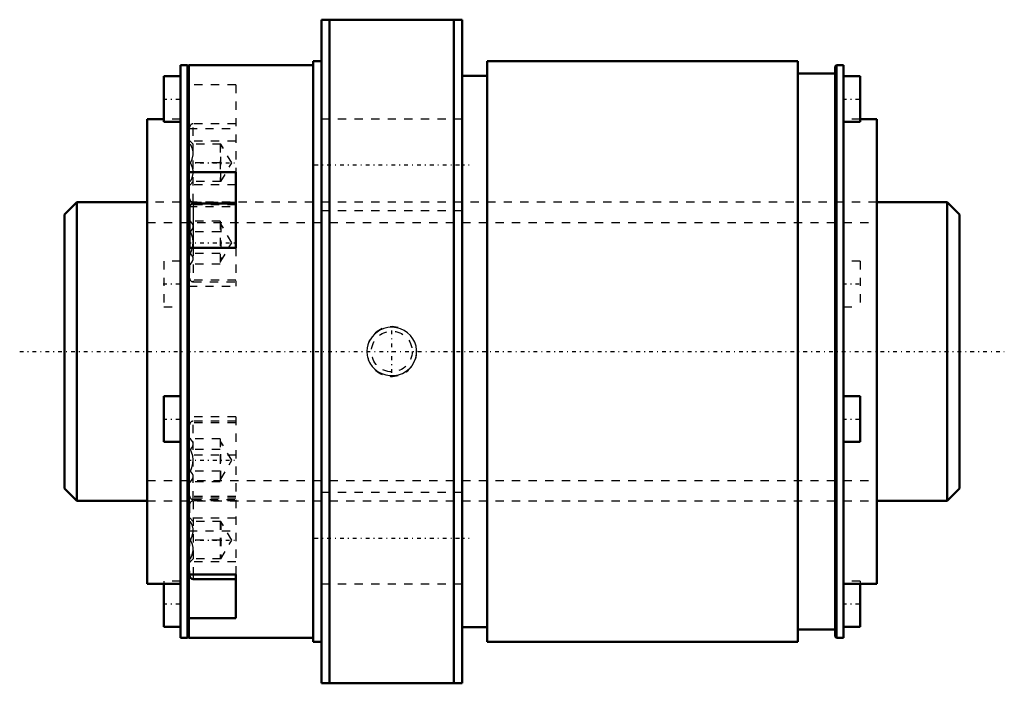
# Model space of a CAD drawing. Header units: millimetres. Extents: x -15 to 103, y -40 to 40.
import ezdxf

# ---------------------------------------------------------------- set-up
doc = ezdxf.new("R2010")
doc.units = ezdxf.units.MM
doc.linetypes.add('Center', pattern=[1.5, 0.45, -0.5, 0.05, -0.5])
doc.linetypes.add('Dashed', pattern=[2, 1, -1])
for name, color, linetype, lineweight in [('2d ConnectionPoints', 7, 'Continuous', 50), ('AM_0', 7, 'Continuous', 50), ('AM_4', 3, 'Continuous', 25), ('AM_5', 3, 'Continuous', 25), ('AM_7', 7, 'Center', 25), ('AM_9', 6, 'Dashed', 25)]:
    doc.layers.add(name, color=color, linetype=linetype, lineweight=lineweight)

# ---------------------------------------------------------------- blocks, each defined once
blk = doc.blocks.new('1_RR0130BLK3620_5_6Nut_0_in_BLK3620_5_6ZZG1_108LC3_0_1300_4')
at = {"layer": 'AM_0'}
for p, q in [((21, 40), (38, 40)), ((21, 40), (21, -40)), ((22, 40), (22, -40)), ((37, 40), (37, -40)), ((38, 40), (38, -40)), ((4, 34.5), (4, -34.5)), ((4.85, 34.5), (4, 34.5)), ((5, 34.35), (4.85, 34.5)), ((4.85, 34.5), (4.85, -34.5)), ((20, 34.5), (5, 34.5)), ((5, 34.5), (5, -34.5)), ((20, 35), (20, -35)), ((21, 35), (20, 35)), ((41, 35), (41, -35)), ((78.5, 35), (41, 35)), ((78.5, 35), (78.5, -35)), ((83.15, 34.5), (83, 34.35)), ((84, 34.5), (83.15, 34.5)), ((83.15, 34.5), (83.15, -34.5)), ((84, 34.5), (84, -34.5)), ((83, 33.5), (78.5, 33.5)), ((83, 34.35), (83, -34.35)), ((2, 33.18), (2, 27.68)), ((4, 33.18), (2, 33.18)), ((41, 33.25), (38, 33.25)), ((86, 33.18), (84, 33.18)), ((86, 33.18), (86, 27.68)), ((0, 28), (0, -28)), ((2, 28), (0, 28)), ((2, 27.68), (4, 27.68)), ((84, 27.68), (86, 27.68)), ((88, 28), (86, 28)), ((88, 28), (88, -28)), ((5, 21.6), (10.67, 21.6)), ((10.67, 12.5), (10.67, 21.6)), ((10.67, 17.85), (5.55, 17.85)), ((5.1, 17.4), (5.1, 12.5)), ((10.67, 12.5), (5, 12.5)), ((2, -5.4), (2, -10.9)), ((4, -5.4), (2, -5.4)), ((86, -5.4), (84, -5.4)), ((86, -5.4), (86, -10.9)), ((2, -10.9), (4, -10.9)), ((84, -10.9), (86, -10.9)), ((5, -26.9), (10.67, -26.9)), ((5.1, -26.9), (5.1, -27.01)), ((10.67, -32.15), (10.67, -26.9)), ((0, -28), (4, -28)), ((2, -28), (2, -33.18)), ((5.55, -27.46), (10.67, -27.46)), ((84, -28), (88, -28)), ((86, -28), (86, -33.18)), ((2, -33.18), (4, -33.18)), ((10.67, -32.15), (5, -32.15)), ((38, -33.25), (41, -33.25)), ((84, -33.18), (86, -33.18)), ((4.85, -34.5), (5, -34.35)), ((78.5, -33.5), (83, -33.5)), ((83, -34.35), (83.15, -34.5)), ((4, -34.5), (4.85, -34.5)), ((5, -34.5), (20, -34.5)), ((20, -35), (21, -35)), ((41, -35), (78.5, -35)), ((83.15, -34.5), (84, -34.5)), ((38, -40), (21, -40))]:
    blk.add_line(p, q, dxfattribs=at)
for centre, start, end in [((5.55, 17.4), 90, 180), ((5.55, -27.01), 180, 270)]:
    blk.add_arc(centre, 0.45, start, end, dxfattribs=at)
at = {"layer": 'AM_4'}
for p, q in [((5.55, 17.85), (5.55, 12.5)), ((5.19, 17.67), (5, 17.67)), ((5.55, -26.9), (5.55, -27.46))]:
    blk.add_line(p, q, dxfattribs=at)
at = {"layer": 'AM_5', "linetype": 'Dashed'}
blk.add_arc((29.5, 0), 3, 75, 15, dxfattribs=at)
at = {"layer": 'AM_7'}
for p, q in [((1.9, 30.43), (4.1, 30.43)), ((83.9, 30.43), (86.1, 30.43)), ((4.82, 22.73), (10.94, 22.73)), ((20.15, 22.5), (38.85, 22.5)), ((4.82, 13.12), (10.94, 13.12)), ((1.9, 8.15), (4.1, 8.15)), ((83.9, 8.15), (86.1, 8.15)), ((29.5, -2.58), (29.5, 2.58)), ((1.9, -8.15), (4.1, -8.15)), ((83.9, -8.15), (86.1, -8.15)), ((4.82, -13.12), (10.94, -13.12)), ((20.15, -22.5), (38.85, -22.5)), ((4.82, -22.73), (10.94, -22.73)), ((1.9, -30.43), (4.1, -30.43)), ((83.9, -30.43), (86.1, -30.43))]:
    blk.add_line(p, q, dxfattribs=at)
at = {"layer": 'AM_9'}
for p, q in [((10.67, 32.15), (5, 32.15)), ((10.67, 32.15), (10.67, 21.6)), ((4, 28), (2, 28)), ((10.67, 27.46), (5.55, 27.46)), ((5.55, 18.01), (5.55, 27.46)), ((38, 28), (21, 28)), ((86, 28), (84, 28)), ((5, 26.9), (10.67, 26.9)), ((5.1, 18.46), (5.1, 27.01)), ((10.67, 25.36), (5, 25.36)), ((5.55, 24.98), (5.1, 25.43)), ((8.88, 24.98), (5.2, 24.98)), ((8.78, 24.98), (8.78, 20.48)), ((10.18, 22.73), (8.88, 24.98)), ((8.88, 20.48), (8.88, 24.98)), ((8.78, 22.73), (5.2, 22.73)), ((8.88, 20.48), (10.18, 22.73)), ((5.1, 20.03), (5.55, 20.48)), ((8.88, 20.48), (5.2, 20.48)), ((10.67, 20.11), (5, 20.11)), ((88, 18), (0, 18)), ((5.55, 18.01), (10.67, 18.01)), ((5, 17.48), (10.67, 17.48)), ((10.67, 17.67), (5.19, 17.67)), ((21, 17), (38, 17)), ((5.2, 15.72), (5.1, 15.82)), ((8.78, 15.72), (5.2, 15.72)), ((8.78, 15.72), (8.78, 10.53)), ((8.78, 14.42), (5.2, 14.42)), ((8.88, 15.38), (8.78, 15.38)), ((8.88, 15.38), (8.88, 10.88)), ((10.18, 13.12), (8.88, 15.38)), ((8.88, 10.88), (10.18, 13.12)), ((5.1, 12.5), (5.1, 8.85)), ((5.55, 12.5), (5.55, 8.4)), ((10.67, 12.5), (10.67, 7.87)), ((2, 10.9), (2, 5.4)), ((4, 10.9), (2, 10.9)), ((8.78, 11.83), (5.2, 11.83)), ((8.78, 10.88), (8.88, 10.88)), ((86, 10.9), (84, 10.9)), ((86, 10.9), (86, 5.4)), ((5.1, 10.43), (5.2, 10.53)), ((8.78, 10.53), (5.2, 10.53)), ((10.67, 8.58), (5, 8.58)), ((5.55, 8.4), (10.67, 8.4)), ((5, 7.87), (10.67, 7.87)), ((2, 5.4), (4, 5.4)), ((84, 5.4), (86, 5.4)), ((10.67, -7.88), (5, -7.88)), ((10.67, -7.88), (10.67, -26.9)), ((10.67, -8.58), (5, -8.58)), ((5.1, -17.4), (5.1, -8.85)), ((10.67, -8.4), (5.55, -8.4)), ((5.55, -17.85), (5.55, -8.4)), ((5.2, -10.53), (5.1, -10.43)), ((8.78, -10.53), (5.2, -10.53)), ((8.78, -10.53), (8.78, -15.72)), ((8.78, -11.83), (5.2, -11.83)), ((8.88, -10.88), (8.78, -10.88)), ((10.18, -13.12), (8.88, -10.88)), ((8.88, -15.38), (8.88, -10.88)), ((10.67, -12.5), (5, -12.5)), ((8.88, -15.38), (10.18, -13.12)), ((8.78, -14.42), (5.2, -14.42)), ((8.78, -15.38), (8.88, -15.38)), ((5.1, -15.82), (5.2, -15.72)), ((8.78, -15.72), (5.2, -15.72)), ((10.67, -17.48), (5, -17.48)), ((10.67, -17.67), (5, -17.67)), ((38, -17), (21, -17)), ((0, -18), (88, -18)), ((5.1, -18.46), (5.1, -26.9)), ((5.55, -17.85), (10.67, -17.85)), ((5.55, -18.01), (5.55, -26.9)), ((10.67, -18.01), (5.55, -18.01)), ((10.67, -20.11), (5, -20.11)), ((5.55, -20.48), (5.1, -20.03)), ((8.88, -20.48), (5.2, -20.48)), ((8.78, -20.48), (8.78, -24.98)), ((10.18, -22.73), (8.88, -20.48)), ((8.88, -20.48), (8.88, -24.98)), ((5, -21.6), (10.67, -21.6)), ((8.78, -22.73), (5.2, -22.73)), ((8.88, -24.98), (10.18, -22.73)), ((10.67, -25.36), (5, -25.36)), ((5.1, -25.43), (5.55, -24.98)), ((8.88, -24.98), (5.2, -24.98)), ((2, -27.68), (2, -28)), ((4, -27.68), (2, -27.68)), ((21, -28), (38, -28)), ((86, -27.68), (84, -27.68)), ((86, -27.68), (86, -28))]:
    blk.add_line(p, q, dxfattribs=at)
for points in [[(5.2, 22.73), (5.43, 23.2), (5.54, 23.72), (5.54, 24.08), (5.45, 24.44), (5.2, 24.98)], [(5.2, 20.48), (5.43, 20.95), (5.54, 21.47), (5.54, 21.83), (5.45, 22.19), (5.2, 22.73)], [(5.2, 14.42), (5.43, 14.69), (5.54, 14.99), (5.54, 15.2), (5.45, 15.41), (5.2, 15.72)], [(5.2, 11.83), (5.39, 12.27), (5.51, 12.73), (5.55, 13.2), (5.48, 13.68), (5.33, 14.13), (5.2, 14.42)], [(5.2, 10.53), (5.43, 10.8), (5.54, 11.09), (5.54, 11.3), (5.45, 11.51), (5.2, 11.83)], [(27.41, 2.09), (27.11, 1.77), (26.87, 1.4), (26.66, 0.95), (26.54, 0.47), (26.5, -0.01), (26.54, -0.49), (26.66, -0.95), (26.86, -1.39), (27.13, -1.79), (27.46, -2.14), (27.86, -2.44), (28.29, -2.67), (28.77, -2.83), (29.27, -2.91), (29.79, -2.91), (30.3, -2.82), (30.78, -2.64), (31.23, -2.39), (31.63, -2.06), (31.96, -1.67), (32.21, -1.24), (32.39, -0.77), (32.48, -0.3), (32.49, 0.19), (32.42, 0.66), (32.27, 1.12), (32.05, 1.54), (31.75, 1.93), (31.4, 2.26), (30.99, 2.54), (30.53, 2.74), (30.05, 2.87), (29.53, 2.92), (29.02, 2.89), (28.52, 2.76), (28.05, 2.56), (27.41, 2.09)], [(5.2, -11.83), (5.43, -11.56), (5.54, -11.26), (5.54, -11.05), (5.45, -10.84), (5.2, -10.53)], [(5.2, -14.42), (5.39, -13.98), (5.51, -13.52), (5.55, -13.05), (5.48, -12.57), (5.33, -12.12), (5.2, -11.83)], [(5.2, -15.72), (5.43, -15.45), (5.54, -15.16), (5.54, -14.95), (5.45, -14.74), (5.2, -14.42)], [(5.2, -22.73), (5.43, -22.26), (5.54, -21.75), (5.54, -21.39), (5.45, -21.02), (5.2, -20.48)], [(5.2, -24.98), (5.43, -24.51), (5.54, -24), (5.54, -23.64), (5.45, -23.27), (5.2, -22.73)]]:
    blk.add_lwpolyline(points, dxfattribs=at)
blk.add_circle((29.5, 0), 2.46, dxfattribs=at)
for centre, start, end in [((5.55, 27.01), 90, 180), ((5.55, 18.46), 180, 270), ((5.55, 8.85), 180, 270), ((5.55, -8.85), 90, 180), ((5.55, -17.4), 180, 270), ((5.55, -18.46), 90, 180)]:
    blk.add_arc(centre, 0.45, start, end, dxfattribs=at)
blk = doc.blocks.new('2_ZZ0130BLK3620_5_60Shaft_0_in_BLK3620_5_6ZZG1_108LC3_0_1300_4')
at = {"layer": 'AM_0'}
for p, q in [((-8.5, 18), (-10, 16.5)), ((0, 18), (-8.5, 18)), ((-8.5, 18), (-8.5, -18)), ((96.5, 18), (88, 18)), ((96.5, 18), (96.5, -18)), ((98, 16.5), (96.5, 18)), ((-10, 16.5), (-10, -16.5)), ((98, 16.5), (98, -16.5)), ((-10, -16.5), (-8.5, -18)), ((96.5, -18), (98, -16.5)), ((-8.5, -18), (0, -18)), ((88, -18), (96.5, -18))]:
    blk.add_line(p, q, dxfattribs=at)
at = {"layer": 'AM_5', "linetype": 'Dashed'}
for p, q in [((0, 15.5465), (88, 15.5465)), ((0, -15.5465), (88, -15.5465))]:
    blk.add_line(p, q, dxfattribs=at)
at = {"layer": 'AM_7'}
blk.add_line((-15.4, 0), (103.4, 0), dxfattribs=at)
at = {"layer": 'AM_9'}
for p, q in [((88, 18), (0, 18)), ((0, -18), (88, -18))]:
    blk.add_line(p, q, dxfattribs=at)

msp = doc.modelspace()

# ---------------------------------------------------------------- linework, layer by layer
at = {"layer": '2d ConnectionPoints'}
msp.add_point((0, 0), dxfattribs=at)

# ---------------------------------------------------------------- block references
for name in ['1_RR0130BLK3620_5_6Nut_0_in_BLK3620_5_6ZZG1_108LC3_0_1300_4', '2_ZZ0130BLK3620_5_60Shaft_0_in_BLK3620_5_6ZZG1_108LC3_0_1300_4']:
    msp.add_blockref(name, (0, 0))

doc.saveas('drawing.dxf')
